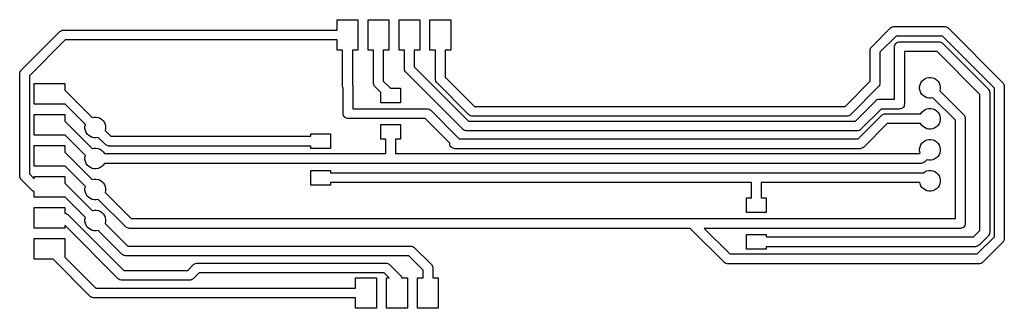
# Model space of a CAD drawing. Extents: x 2.79 to 5.97, y -2.74 to -1.81.
import ezdxf

# ---------------------------------------------------------------- set-up
doc = ezdxf.new("R2010")
doc.units = 0
doc.header["$MEASUREMENT"] = 0
doc.layers.add('BLACK', color=7, linetype='CONTINUOUS')

msp = doc.modelspace()

# ---------------------------------------------------------------- linework, layer by layer
at = {"layer": 'BLACK', "linetype": 'CONTINUOUS'}
for p, q in [((3.813, -1.8465), (3.813, -1.813)), ((3.813, -1.813), (3.8799, -1.813)), ((3.8799, -1.813), (3.8799, -1.9114)), ((3.913, -1.9114), (3.913, -1.813)), ((3.913, -1.813), (3.9799, -1.813)), ((3.9799, -1.813), (3.9799, -1.9114)), ((4.013, -1.9114), (4.013, -1.813)), ((4.013, -1.813), (4.0799, -1.813)), ((4.0799, -1.813), (4.0799, -1.9114)), ((4.113, -1.9114), (4.113, -1.813)), ((4.113, -1.813), (4.1799, -1.813)), ((4.1799, -1.813), (4.1799, -1.9114)), ((5.54, -1.9003), (5.6011, -1.8393)), ((5.6011, -1.8393), (5.6027, -1.8379)), ((5.6027, -1.8379), (5.6062, -1.8358)), ((5.6062, -1.8358), (5.6102, -1.8348)), ((5.6102, -1.8348), (5.6123, -1.8346)), ((5.6123, -1.8346), (5.7755, -1.8346)), ((5.7755, -1.8346), (5.7776, -1.8348)), ((5.7776, -1.8348), (5.7816, -1.8358)), ((5.7816, -1.8358), (5.7851, -1.8379)), ((5.7851, -1.8379), (5.7867, -1.8393)), ((5.7867, -1.8393), (5.9639, -2.0165)), ((2.792, -1.9762), (2.9171, -1.8511)), ((2.9171, -1.8511), (2.9187, -1.8497)), ((2.9187, -1.8497), (2.9222, -1.8477)), ((2.9222, -1.8477), (2.9262, -1.8466)), ((2.9262, -1.8466), (2.9283, -1.8465)), ((2.9283, -1.8465), (3.813, -1.8465)), ((5.6188, -1.8661), (5.5669, -1.918)), ((5.769, -1.8661), (5.6188, -1.8661)), ((5.937, -2.0342), (5.769, -1.8661)), ((2.9348, -1.878), (2.8189, -1.9939)), ((3.813, -1.878), (2.9348, -1.878)), ((3.813, -1.9114), (3.813, -1.878)), ((5.5356, -1.9094), (5.5366, -1.9055)), ((5.5366, -1.9055), (5.5387, -1.9019)), ((5.5366, -1.9055), (5.5366, -1.9055)), ((5.5387, -1.9019), (5.54, -1.9003)), ((5.6142, -1.8996), (5.6143, -1.8976)), ((5.6142, -2.0696), (5.6142, -1.8996)), ((5.6143, -1.8976), (5.6154, -1.8936)), ((5.6154, -1.8936), (5.6174, -1.89)), ((5.6174, -1.89), (5.6203, -1.8871)), ((5.6203, -1.8871), (5.6239, -1.8851)), ((5.6239, -1.8851), (5.6279, -1.884)), ((5.6279, -1.884), (5.6299, -1.8839)), ((5.6299, -1.8839), (5.7579, -1.8839)), ((5.7579, -1.8839), (5.7599, -1.884)), ((5.7599, -1.884), (5.7639, -1.8851)), ((5.7639, -1.8851), (5.7675, -1.8871)), ((5.7675, -1.8871), (5.769, -1.8885)), ((5.769, -1.8885), (5.9166, -2.0361)), ((3.8307, -1.9114), (3.813, -1.9114)), ((3.8307, -2.0256), (3.8307, -1.9114)), ((3.8799, -1.9114), (3.8622, -1.9114)), ((3.8622, -1.9114), (3.8622, -2.0202)), ((3.9307, -1.9114), (3.913, -1.9114)), ((3.9307, -2.0173), (3.9307, -1.9114)), ((3.9799, -1.9114), (3.9622, -1.9114)), ((3.9622, -1.9114), (3.9622, -2.0108)), ((4.0307, -1.9114), (4.013, -1.9114)), ((4.0307, -1.9716), (4.0307, -1.9114)), ((4.0799, -1.9114), (4.0622, -1.9114)), ((4.0622, -1.9114), (4.0622, -1.9651)), ((4.1307, -1.9114), (4.113, -1.9114)), ((4.1307, -2.0047), (4.1307, -1.9114)), ((4.1799, -1.9114), (4.1622, -1.9114)), ((4.1622, -1.9114), (4.1622, -1.9982)), ((5.5354, -1.9115), (5.5356, -1.9094)), ((5.5354, -2.0112), (5.5354, -1.9115)), ((5.5669, -1.918), (5.5669, -2.0177)), ((5.7514, -1.9154), (5.6457, -1.9154)), ((5.6457, -1.9154), (5.6457, -2.0854)), ((5.8898, -2.0538), (5.7514, -1.9154)), ((4.0308, -1.9737), (4.0307, -1.9716)), ((4.0622, -1.9651), (4.2369, -2.1398)), ((2.7874, -1.9874), (2.7875, -1.9853)), ((2.7874, -2.3174), (2.7874, -1.9874)), ((2.7875, -1.9853), (2.7886, -1.9813)), ((2.7886, -1.9813), (2.7906, -1.9778)), ((2.7886, -1.9813), (2.7886, -1.9813)), ((2.7906, -1.9778), (2.792, -1.9762)), ((2.8189, -1.9939), (2.8189, -2.3108)), ((4.0319, -1.9776), (4.0308, -1.9737)), ((4.034, -1.9812), (4.0319, -1.9776)), ((4.0353, -1.9827), (4.034, -1.9812)), ((4.2192, -2.1666), (4.0353, -1.9827)), ((4.1622, -1.9982), (4.2565, -2.0925)), ((5.7071, -2.0068), (5.7126, -2.0032)), ((5.7126, -2.0032), (5.7186, -2.0007)), ((5.7186, -2.0007), (5.7251, -1.9994)), ((5.7251, -1.9994), (5.7316, -1.9994)), ((5.7316, -1.9994), (5.7381, -2.0007)), ((5.7381, -2.0007), (5.7441, -2.0032)), ((5.7441, -2.0032), (5.7496, -2.0068)), ((2.8346, -2.0858), (2.8346, -2.0189)), ((2.8346, -2.0189), (2.9331, -2.0189)), ((2.9331, -2.0189), (2.9331, -2.0401)), ((3.8308, -2.0276), (3.8307, -2.0256)), ((3.8319, -2.0316), (3.8308, -2.0276)), ((3.8327, -2.033), (3.8319, -2.0316)), ((3.8327, -2.1161), (3.8327, -2.033)), ((3.8622, -2.0202), (3.863, -2.0215)), ((3.863, -2.0215), (3.864, -2.0255)), ((3.864, -2.0255), (3.8642, -2.0276)), ((3.8642, -2.0276), (3.8642, -2.1004)), ((3.9308, -2.0194), (3.9307, -2.0173)), ((3.9319, -2.0233), (3.9308, -2.0194)), ((3.934, -2.0269), (3.9319, -2.0233)), ((3.9353, -2.0285), (3.934, -2.0269)), ((3.9547, -2.0479), (3.9353, -2.0285)), ((3.9622, -2.0108), (3.9849, -2.0335)), ((3.9849, -2.0335), (4.0177, -2.0335)), ((4.0177, -2.0335), (4.0177, -2.0807)), ((4.1308, -2.0068), (4.1307, -2.0047)), ((4.1319, -2.0108), (4.1308, -2.0068)), ((4.134, -2.0143), (4.1319, -2.0108)), ((4.1353, -2.0159), (4.134, -2.0143)), ((4.2388, -2.1194), (4.1353, -2.0159)), ((5.4541, -2.0925), (5.5354, -2.0112)), ((5.5623, -2.0289), (5.4718, -2.1194)), ((5.5637, -2.0273), (5.5623, -2.0289)), ((5.5657, -2.0237), (5.5637, -2.0273)), ((5.5668, -2.0198), (5.5657, -2.0237)), ((5.5669, -2.0177), (5.5668, -2.0198)), ((5.695, -2.0294), (5.6963, -2.023)), ((5.695, -2.036), (5.695, -2.0294)), ((5.6963, -2.023), (5.6988, -2.0169)), ((5.6988, -2.0169), (5.7025, -2.0114)), ((5.7025, -2.0114), (5.7071, -2.0068)), ((5.7496, -2.0068), (5.7542, -2.0114)), ((5.7542, -2.0114), (5.7579, -2.0169)), ((5.7579, -2.0169), (5.7604, -2.023)), ((5.7604, -2.023), (5.7616, -2.0294)), ((5.7616, -2.0294), (5.7616, -2.036)), ((5.937, -2.5131), (5.937, -2.0342)), ((5.9639, -2.0165), (5.9653, -2.0181)), ((5.9653, -2.0181), (5.9673, -2.0216)), ((5.9673, -2.0216), (5.9673, -2.0216)), ((5.9673, -2.0216), (5.9684, -2.0256)), ((5.9684, -2.0256), (5.9685, -2.0277)), ((5.9685, -2.0277), (5.9685, -2.5196)), ((2.9331, -2.0401), (2.9344, -2.0412)), ((2.9344, -2.0412), (3.0218, -2.1286)), ((3.9547, -2.0807), (3.9547, -2.0479)), ((5.6963, -2.0424), (5.695, -2.036)), ((5.6988, -2.0485), (5.6963, -2.0424)), ((5.7025, -2.0539), (5.6988, -2.0485)), ((5.7071, -2.0585), (5.7025, -2.0539)), ((5.7126, -2.0622), (5.7071, -2.0585)), ((5.7186, -2.0647), (5.7126, -2.0622)), ((5.7251, -2.066), (5.7186, -2.0647)), ((5.7316, -2.066), (5.7251, -2.066)), ((5.7381, -2.0647), (5.7316, -2.066)), ((5.811, -2.1376), (5.7381, -2.0647)), ((5.7381, -2.0647), (5.7381, -2.0647)), ((5.7616, -2.036), (5.7604, -2.0424)), ((5.7604, -2.0424), (5.7604, -2.0424)), ((5.7604, -2.0424), (5.8379, -2.12)), ((5.8898, -2.4935), (5.8898, -2.0538)), ((5.9166, -2.0361), (5.918, -2.0377)), ((5.918, -2.0377), (5.9201, -2.0412)), ((5.9201, -2.0412), (5.9203, -2.0422)), ((5.9203, -2.0422), (5.9211, -2.0452)), ((5.9211, -2.0452), (5.9213, -2.0472)), ((5.9213, -2.0472), (5.9213, -2.5)), ((2.9331, -2.0858), (2.8346, -2.0858)), ((2.9995, -2.1509), (2.9331, -2.0845)), ((2.9331, -2.0845), (2.9331, -2.0858)), ((4.0177, -2.0807), (3.9547, -2.0807)), ((4.2565, -2.0925), (5.4541, -2.0925)), ((5.4876, -2.1398), (5.5531, -2.0743)), ((5.5531, -2.0743), (5.5547, -2.0729)), ((5.5547, -2.0729), (5.5569, -2.0716)), ((5.5569, -2.0716), (5.5582, -2.0708)), ((5.5582, -2.0708), (5.5622, -2.0698)), ((5.5622, -2.0698), (5.5643, -2.0696)), ((5.5643, -2.0696), (5.6142, -2.0696)), ((5.6395, -2.0979), (5.6359, -2.0999)), ((5.6424, -2.095), (5.6395, -2.0979)), ((5.6445, -2.0914), (5.6424, -2.095)), ((5.6455, -2.0874), (5.6445, -2.0914)), ((5.6457, -2.0854), (5.6455, -2.0874)), ((5.7186, -2.1007), (5.7251, -2.0994)), ((5.7251, -2.0994), (5.7316, -2.0994)), ((5.7316, -2.0994), (5.7381, -2.1007)), ((2.8346, -2.1858), (2.8346, -2.1189)), ((2.8346, -2.1189), (2.9331, -2.1189)), ((2.9331, -2.1189), (2.9331, -2.1401)), ((3.0218, -2.1286), (3.0282, -2.1273)), ((3.0218, -2.1286), (3.0218, -2.1286)), ((3.0282, -2.1273), (3.0348, -2.1273)), ((3.0348, -2.1273), (3.0412, -2.1286)), ((3.0412, -2.1286), (3.0473, -2.1311)), ((3.0473, -2.1311), (3.0527, -2.1348)), ((3.8328, -2.1182), (3.8327, -2.1161)), ((3.8339, -2.1222), (3.8328, -2.1182)), ((3.8359, -2.1257), (3.8339, -2.1222)), ((3.8388, -2.1286), (3.8359, -2.1257)), ((3.8424, -2.1307), (3.8388, -2.1286)), ((3.8464, -2.1318), (3.8424, -2.1307)), ((3.8642, -2.1004), (4.1043, -2.1004)), ((4.1043, -2.1004), (4.1064, -2.1005)), ((4.1064, -2.1005), (4.1104, -2.1016)), ((4.1104, -2.1016), (4.1139, -2.1036)), ((4.1139, -2.1036), (4.1155, -2.105)), ((4.1155, -2.105), (4.204, -2.1936)), ((4.2404, -2.1207), (4.2388, -2.1194)), ((4.2439, -2.1228), (4.2404, -2.1207)), ((4.2479, -2.1238), (4.2439, -2.1228)), ((4.2499, -2.124), (4.2479, -2.1238)), ((5.4607, -2.124), (4.2499, -2.124)), ((5.4627, -2.1238), (5.4607, -2.124)), ((5.4667, -2.1228), (5.4627, -2.1238)), ((5.4703, -2.1207), (5.4667, -2.1228)), ((5.4718, -2.1194), (5.4703, -2.1207)), ((5.4967, -2.1976), (5.5727, -2.1215)), ((5.5708, -2.1011), (5.5053, -2.1666)), ((5.6299, -2.1011), (5.5708, -2.1011)), ((5.5727, -2.1215), (5.5743, -2.1202)), ((5.5743, -2.1202), (5.5778, -2.1181)), ((5.5778, -2.1181), (5.5818, -2.1171)), ((5.5818, -2.1171), (5.5839, -2.1169)), ((5.5839, -2.1169), (5.6988, -2.1169)), ((5.632, -2.101), (5.6299, -2.1011)), ((5.6359, -2.0999), (5.632, -2.101)), ((5.6988, -2.1169), (5.7025, -2.1114)), ((5.6988, -2.1169), (5.6988, -2.1169)), ((5.7025, -2.1114), (5.7071, -2.1068)), ((5.7071, -2.1068), (5.7126, -2.1032)), ((5.7126, -2.1032), (5.7186, -2.1007)), ((5.7381, -2.1007), (5.7441, -2.1032)), ((5.7441, -2.1032), (5.7496, -2.1068)), ((5.7496, -2.1068), (5.7542, -2.1114)), ((5.7542, -2.1114), (5.7579, -2.1169)), ((5.7579, -2.1169), (5.7604, -2.123)), ((5.7604, -2.123), (5.7616, -2.1294)), ((5.7616, -2.1294), (5.7616, -2.136)), ((5.8379, -2.12), (5.8393, -2.1215)), ((5.8393, -2.1215), (5.8413, -2.1251)), ((5.8413, -2.1251), (5.8423, -2.1286)), ((5.8423, -2.1286), (5.8424, -2.129)), ((5.8424, -2.129), (5.8425, -2.1311)), ((5.8425, -2.1311), (5.8425, -2.4705)), ((2.9331, -2.1401), (2.9344, -2.1412)), ((2.9344, -2.1412), (3.0218, -2.2286)), ((2.9982, -2.1573), (2.9995, -2.1509)), ((2.9982, -2.1639), (2.9982, -2.1573)), ((2.9995, -2.1509), (2.9995, -2.1509)), ((3.0527, -2.1348), (3.0574, -2.1394)), ((3.0574, -2.1394), (3.061, -2.1449)), ((3.061, -2.1449), (3.0635, -2.1509)), ((3.0635, -2.1509), (3.0648, -2.1573)), ((3.0648, -2.1573), (3.0648, -2.1639)), ((3.8484, -2.1319), (3.8464, -2.1318)), ((4.0978, -2.1319), (3.8484, -2.1319)), ((3.9547, -2.1988), (3.9547, -2.1516)), ((3.9547, -2.1516), (4.0177, -2.1516)), ((4.0177, -2.1516), (4.0177, -2.1988)), ((4.1772, -2.2112), (4.0978, -2.1319)), ((4.2369, -2.1398), (5.4876, -2.1398)), ((5.5904, -2.1484), (5.5143, -2.2245)), ((5.6988, -2.1484), (5.5904, -2.1484)), ((5.6988, -2.1485), (5.6988, -2.1484)), ((5.7025, -2.1539), (5.6988, -2.1485)), ((5.7071, -2.1585), (5.7025, -2.1539)), ((5.7126, -2.1622), (5.7071, -2.1585)), ((5.7186, -2.1647), (5.7126, -2.1622)), ((5.7441, -2.1622), (5.7381, -2.1647)), ((5.7496, -2.1585), (5.7441, -2.1622)), ((5.7542, -2.1539), (5.7496, -2.1585)), ((5.7579, -2.1485), (5.7542, -2.1539)), ((5.7604, -2.1424), (5.7579, -2.1485)), ((5.7616, -2.136), (5.7604, -2.1424)), ((5.811, -2.4547), (5.811, -2.1376)), ((2.9331, -2.1858), (2.8346, -2.1858)), ((2.9995, -2.2509), (2.9331, -2.1845)), ((2.9331, -2.1845), (2.9331, -2.1858)), ((2.9995, -2.1703), (2.9982, -2.1639)), ((3.002, -2.1764), (2.9995, -2.1703)), ((3.0056, -2.1819), (3.002, -2.1764)), ((3.0103, -2.1865), (3.0056, -2.1819)), ((3.0157, -2.1901), (3.0103, -2.1865)), ((3.0218, -2.1927), (3.0157, -2.1901)), ((3.0282, -2.1939), (3.0218, -2.1927)), ((3.0348, -2.1939), (3.0282, -2.1939)), ((3.0412, -2.1927), (3.0348, -2.1939)), ((3.0645, -2.2159), (3.0412, -2.1926)), ((3.0412, -2.1926), (3.0412, -2.1927)), ((3.0648, -2.1639), (3.0635, -2.1703)), ((3.0635, -2.1703), (3.0635, -2.1704)), ((3.0635, -2.1704), (3.0821, -2.189)), ((3.0821, -2.189), (3.7283, -2.189)), ((3.7283, -2.189), (3.7283, -2.1811)), ((3.7283, -2.1811), (3.7913, -2.1811)), ((3.7913, -2.1811), (3.7913, -2.2283)), ((4.204, -2.1936), (4.2054, -2.1951)), ((4.2208, -2.168), (4.2192, -2.1666)), ((4.2243, -2.1701), (4.2208, -2.168)), ((4.2283, -2.1711), (4.2243, -2.1701)), ((4.2304, -2.1713), (4.2283, -2.1711)), ((5.4942, -2.1713), (4.2304, -2.1713)), ((5.4962, -2.1711), (5.4942, -2.1713)), ((5.5002, -2.1701), (5.4962, -2.1711)), ((5.5037, -2.168), (5.5002, -2.1701)), ((5.5053, -2.1666), (5.5037, -2.168)), ((5.7251, -2.166), (5.7186, -2.1647)), ((5.7316, -2.166), (5.7251, -2.166)), ((5.7381, -2.1647), (5.7316, -2.166)), ((2.8346, -2.2858), (2.8346, -2.2189)), ((2.8346, -2.2189), (2.9331, -2.2189)), ((2.9331, -2.2189), (2.9331, -2.2401)), ((3.066, -2.2172), (3.0645, -2.2159)), ((3.0696, -2.2193), (3.066, -2.2172)), ((3.0735, -2.2203), (3.0696, -2.2193)), ((3.0756, -2.2205), (3.0735, -2.2203)), ((3.7283, -2.2205), (3.0756, -2.2205)), ((3.7283, -2.2283), (3.7283, -2.2205)), ((3.9705, -2.1988), (3.9547, -2.1988)), ((3.9705, -2.2443), (3.9705, -2.1988)), ((4.0177, -2.1988), (4.002, -2.1988)), ((4.002, -2.1988), (4.002, -2.2449)), ((4.1772, -2.2133), (4.1772, -2.2112)), ((4.1773, -2.2154), (4.1772, -2.2133)), ((4.1784, -2.2194), (4.1773, -2.2154)), ((4.1804, -2.2229), (4.1784, -2.2194)), ((4.1833, -2.2258), (4.1804, -2.2229)), ((4.1869, -2.2279), (4.1833, -2.2258)), ((4.2054, -2.1951), (4.2068, -2.1976)), ((4.2068, -2.1976), (5.4967, -2.1976)), ((5.5128, -2.2258), (5.5092, -2.2279)), ((5.5143, -2.2245), (5.5128, -2.2258)), ((5.695, -2.2294), (5.6963, -2.223)), ((5.6963, -2.223), (5.6988, -2.2169)), ((5.6988, -2.2169), (5.7025, -2.2114)), ((5.7025, -2.2114), (5.7071, -2.2068)), ((5.7071, -2.2068), (5.7126, -2.2032)), ((5.7126, -2.2032), (5.7186, -2.2007)), ((5.7186, -2.2007), (5.7251, -2.1994)), ((5.7251, -2.1994), (5.7316, -2.1994)), ((5.7316, -2.1994), (5.7381, -2.2007)), ((5.7381, -2.2007), (5.7441, -2.2032)), ((5.7441, -2.2032), (5.7496, -2.2068)), ((5.7496, -2.2068), (5.7542, -2.2114)), ((5.7542, -2.2114), (5.7579, -2.2169)), ((5.7579, -2.2169), (5.7604, -2.223)), ((5.7604, -2.223), (5.7616, -2.2294)), ((2.9331, -2.2401), (2.9344, -2.2412)), ((2.9344, -2.2412), (3.0218, -2.3286)), ((2.9982, -2.2573), (2.9995, -2.2509)), ((2.9982, -2.2639), (2.9982, -2.2573)), ((2.9995, -2.2509), (2.9995, -2.2509)), ((3.0218, -2.2286), (3.0282, -2.2273)), ((3.0218, -2.2286), (3.0218, -2.2286)), ((3.0282, -2.2273), (3.0348, -2.2273)), ((3.0348, -2.2273), (3.0412, -2.2286)), ((3.0412, -2.2286), (3.0473, -2.2311)), ((3.0473, -2.2311), (3.0527, -2.2348)), ((3.0527, -2.2348), (3.0574, -2.2394)), ((3.0574, -2.2394), (3.061, -2.2449)), ((3.061, -2.2449), (3.061, -2.2449)), ((3.061, -2.2449), (3.435, -2.2449)), ((3.435, -2.2449), (3.9699, -2.2449)), ((3.7913, -2.2283), (3.7283, -2.2283)), ((3.9699, -2.2449), (3.9705, -2.2443)), ((4.002, -2.2449), (5.6939, -2.2449)), ((4.1909, -2.229), (4.1869, -2.2279)), ((4.1929, -2.2291), (4.1909, -2.229)), ((5.5032, -2.2291), (4.1929, -2.2291)), ((5.5052, -2.229), (5.5032, -2.2291)), ((5.5092, -2.2279), (5.5052, -2.229)), ((5.6939, -2.2449), (5.6963, -2.2424)), ((5.695, -2.236), (5.695, -2.2294)), ((5.6963, -2.2424), (5.695, -2.236)), ((5.6963, -2.2424), (5.6963, -2.2424)), ((5.7496, -2.2585), (5.7441, -2.2622)), ((5.7542, -2.2539), (5.7496, -2.2585)), ((5.7579, -2.2485), (5.7542, -2.2539)), ((5.7604, -2.2424), (5.7579, -2.2485)), ((5.7616, -2.236), (5.7604, -2.2424)), ((5.7616, -2.2294), (5.7616, -2.236)), ((2.9331, -2.2858), (2.8346, -2.2858)), ((2.9995, -2.3509), (2.9331, -2.2845)), ((2.9331, -2.2845), (2.9331, -2.2858)), ((2.9995, -2.2703), (2.9982, -2.2639)), ((3.002, -2.2764), (2.9995, -2.2703)), ((3.0056, -2.2819), (3.002, -2.2764)), ((3.0103, -2.2865), (3.0056, -2.2819)), ((3.0157, -2.2901), (3.0103, -2.2865)), ((3.0218, -2.2927), (3.0157, -2.2901)), ((3.0473, -2.2901), (3.0412, -2.2927)), ((3.0527, -2.2865), (3.0473, -2.2901)), ((3.0574, -2.2819), (3.0527, -2.2865)), ((3.061, -2.2764), (3.0574, -2.2819)), ((3.435, -2.2764), (3.061, -2.2764)), ((3.061, -2.2764), (3.061, -2.2764)), ((3.9764, -2.2764), (3.435, -2.2764)), ((5.7004, -2.2764), (3.9764, -2.2764)), ((5.7024, -2.2762), (5.7004, -2.2764)), ((5.7064, -2.2752), (5.7024, -2.2762)), ((5.71, -2.2731), (5.7064, -2.2752)), ((5.7115, -2.2718), (5.71, -2.2731)), ((5.7186, -2.2647), (5.7115, -2.2718)), ((5.7251, -2.266), (5.7186, -2.2647)), ((5.7186, -2.2647), (5.7186, -2.2647)), ((5.7316, -2.266), (5.7251, -2.266)), ((5.7381, -2.2647), (5.7316, -2.266)), ((5.7441, -2.2622), (5.7381, -2.2647)), ((2.7875, -2.3194), (2.7874, -2.3174)), ((2.7886, -2.3234), (2.7875, -2.3194)), ((2.8189, -2.3108), (2.8346, -2.3266)), ((2.8346, -2.3266), (2.8346, -2.3189)), ((2.8346, -2.3189), (2.9331, -2.3189)), ((2.9331, -2.3189), (2.9331, -2.3401)), ((3.0282, -2.2939), (3.0218, -2.2927)), ((3.0348, -2.2939), (3.0282, -2.2939)), ((3.0412, -2.2927), (3.0348, -2.2939)), ((3.7283, -2.3465), (3.7283, -2.2992)), ((3.7283, -2.2992), (3.7913, -2.2992)), ((3.7913, -2.2992), (3.7913, -2.3071)), ((3.7913, -2.3071), (5.1673, -2.3071)), ((5.1673, -2.3071), (5.7068, -2.3071)), ((5.7068, -2.3071), (5.7071, -2.3068)), ((5.7071, -2.3068), (5.7126, -2.3032)), ((5.7126, -2.3032), (5.7186, -2.3007)), ((5.7186, -2.3007), (5.7251, -2.2994)), ((5.7251, -2.2994), (5.7316, -2.2994)), ((5.7316, -2.2994), (5.7381, -2.3007)), ((5.7381, -2.3007), (5.7441, -2.3032)), ((5.7441, -2.3032), (5.7496, -2.3068)), ((5.7496, -2.3068), (5.7542, -2.3114)), ((5.7542, -2.3114), (5.7579, -2.3169)), ((5.7579, -2.3169), (5.7604, -2.323)), ((2.7906, -2.3269), (2.7886, -2.3234)), ((2.792, -2.3285), (2.7906, -2.3269)), ((2.827, -2.3635), (2.792, -2.3285)), ((2.9331, -2.3401), (2.9344, -2.3412)), ((2.9344, -2.3412), (3.0218, -2.4286)), ((2.9982, -2.3573), (2.9995, -2.3509)), ((2.9995, -2.3509), (2.9995, -2.3509)), ((3.0218, -2.3286), (3.0282, -2.3273)), ((3.0218, -2.3286), (3.0218, -2.3286)), ((3.0282, -2.3273), (3.0348, -2.3273)), ((3.0348, -2.3273), (3.0412, -2.3286)), ((3.0412, -2.3286), (3.0473, -2.3311)), ((3.0473, -2.3311), (3.0527, -2.3348)), ((3.0527, -2.3348), (3.0574, -2.3394)), ((3.0574, -2.3394), (3.061, -2.3449)), ((3.061, -2.3449), (3.0635, -2.3509)), ((3.0635, -2.3509), (3.0648, -2.3573)), ((3.7913, -2.3465), (3.7283, -2.3465)), ((5.1516, -2.3386), (3.7913, -2.3386)), ((3.7913, -2.3386), (3.7913, -2.3465)), ((5.1516, -2.3878), (5.1516, -2.3386)), ((5.6956, -2.3386), (5.1831, -2.3386)), ((5.1831, -2.3386), (5.1831, -2.3878)), ((5.6963, -2.3424), (5.6956, -2.3386)), ((5.6988, -2.3485), (5.6963, -2.3424)), ((5.7025, -2.3539), (5.6988, -2.3485)), ((5.7071, -2.3585), (5.7025, -2.3539)), ((5.7542, -2.3539), (5.7496, -2.3585)), ((5.7579, -2.3485), (5.7542, -2.3539)), ((5.7604, -2.3424), (5.7579, -2.3485)), ((5.7604, -2.323), (5.7616, -2.3294)), ((5.7616, -2.336), (5.7604, -2.3424)), ((5.7616, -2.3294), (5.7616, -2.336)), ((2.8285, -2.3649), (2.827, -2.3635)), ((2.8321, -2.3669), (2.8285, -2.3649)), ((2.8346, -2.3676), (2.8321, -2.3669)), ((2.8346, -2.3858), (2.8346, -2.3676)), ((2.9331, -2.3858), (2.8346, -2.3858)), ((2.9995, -2.4509), (2.9331, -2.3845)), ((2.9331, -2.3845), (2.9331, -2.3858)), ((2.9982, -2.3639), (2.9982, -2.3573)), ((2.9995, -2.3703), (2.9982, -2.3639)), ((3.002, -2.3764), (2.9995, -2.3703)), ((3.0056, -2.3819), (3.002, -2.3764)), ((3.0103, -2.3865), (3.0056, -2.3819)), ((3.0648, -2.3639), (3.0635, -2.3703)), ((3.0635, -2.3703), (3.0635, -2.3704)), ((3.0635, -2.3704), (3.1479, -2.4547)), ((3.0648, -2.3573), (3.0648, -2.3639)), ((5.7126, -2.3622), (5.7071, -2.3585)), ((5.7186, -2.3647), (5.7126, -2.3622)), ((5.7251, -2.366), (5.7186, -2.3647)), ((5.7316, -2.366), (5.7251, -2.366)), ((5.7381, -2.3647), (5.7316, -2.366)), ((5.7441, -2.3622), (5.7381, -2.3647)), ((5.7496, -2.3585), (5.7441, -2.3622)), ((3.0157, -2.3901), (3.0103, -2.3865)), ((3.0218, -2.3927), (3.0157, -2.3901)), ((3.0282, -2.3939), (3.0218, -2.3927)), ((3.0348, -2.3939), (3.0282, -2.3939)), ((3.0412, -2.3927), (3.0348, -2.3939)), ((3.1302, -2.4816), (3.0412, -2.3926)), ((3.0412, -2.3926), (3.0412, -2.3927)), ((5.1358, -2.435), (5.1358, -2.3878)), ((5.1358, -2.3878), (5.1516, -2.3878)), ((5.1831, -2.3878), (5.1988, -2.3878)), ((5.1988, -2.3878), (5.1988, -2.435)), ((2.8346, -2.4858), (2.8346, -2.4189)), ((2.8346, -2.4189), (2.9331, -2.4189)), ((2.9331, -2.4189), (2.9331, -2.4367)), ((2.9331, -2.4367), (2.9334, -2.4367)), ((2.9334, -2.4367), (2.9373, -2.4378)), ((2.9373, -2.4378), (2.9409, -2.4399)), ((2.9409, -2.4399), (2.9424, -2.4412)), ((2.9424, -2.4412), (3.1233, -2.622)), ((3.0218, -2.4286), (3.0282, -2.4273)), ((3.0218, -2.4286), (3.0218, -2.4286)), ((3.0282, -2.4273), (3.0348, -2.4273)), ((3.0348, -2.4273), (3.0412, -2.4286)), ((3.0412, -2.4286), (3.0473, -2.4311)), ((3.0473, -2.4311), (3.0527, -2.4348)), ((3.0527, -2.4348), (3.0574, -2.4394)), ((3.0574, -2.4394), (3.061, -2.4449)), ((3.061, -2.4449), (3.0635, -2.4509)), ((5.1988, -2.435), (5.1358, -2.435)), ((3.1056, -2.6489), (2.9331, -2.4764)), ((2.9331, -2.4764), (2.9331, -2.4858)), ((2.9982, -2.4573), (2.9995, -2.4509)), ((2.9982, -2.4639), (2.9982, -2.4573)), ((2.9995, -2.4703), (2.9982, -2.4639)), ((2.9995, -2.4509), (2.9995, -2.4509)), ((3.002, -2.4764), (2.9995, -2.4703)), ((3.0056, -2.4819), (3.002, -2.4764)), ((3.0635, -2.4509), (3.0648, -2.4573)), ((3.0648, -2.4639), (3.0635, -2.4703)), ((3.0635, -2.4703), (3.0635, -2.4704)), ((3.0635, -2.4704), (3.1364, -2.5433)), ((3.0648, -2.4573), (3.0648, -2.4639)), ((3.1479, -2.4547), (4.9606, -2.4547)), ((4.9606, -2.4547), (5.811, -2.4547)), ((5.8393, -2.4801), (5.8364, -2.483)), ((5.8413, -2.4765), (5.8393, -2.4801)), ((5.8424, -2.4725), (5.8413, -2.4765)), ((5.8425, -2.4705), (5.8424, -2.4725)), ((2.9331, -2.4858), (2.8346, -2.4858)), ((3.0103, -2.4865), (3.0056, -2.4819)), ((3.0157, -2.4901), (3.0103, -2.4865)), ((3.0218, -2.4927), (3.0157, -2.4901)), ((3.0282, -2.4939), (3.0218, -2.4927)), ((3.0348, -2.4939), (3.0282, -2.4939)), ((3.0412, -2.4927), (3.0348, -2.4939)), ((3.1188, -2.5702), (3.0412, -2.4926)), ((3.0412, -2.4926), (3.0412, -2.4927)), ((3.1318, -2.483), (3.1302, -2.4816)), ((3.1353, -2.485), (3.1318, -2.483)), ((3.1393, -2.4861), (3.1353, -2.485)), ((3.1413, -2.4862), (3.1393, -2.4861)), ((4.9541, -2.4862), (3.1413, -2.4862)), ((5.0637, -2.5958), (4.9541, -2.4862)), ((5.8268, -2.4862), (4.9986, -2.4862)), ((4.9986, -2.4862), (5.0814, -2.5689)), ((5.1358, -2.5531), (5.1358, -2.5059)), ((5.1358, -2.5059), (5.1988, -2.5059)), ((5.1988, -2.5059), (5.1988, -2.5138)), ((5.8288, -2.4861), (5.8268, -2.4862)), ((5.8328, -2.485), (5.8288, -2.4861)), ((5.8364, -2.483), (5.8328, -2.485)), ((5.8695, -2.5138), (5.8898, -2.4935)), ((5.8812, -2.5689), (5.937, -2.5131)), ((5.9166, -2.5111), (5.8871, -2.5407)), ((5.918, -2.5096), (5.9166, -2.5111)), ((5.9201, -2.506), (5.918, -2.5096)), ((5.9211, -2.5021), (5.9201, -2.506)), ((5.9213, -2.5), (5.9211, -2.5021)), ((2.8346, -2.5858), (2.8346, -2.5189)), ((2.8346, -2.5189), (2.9331, -2.5189)), ((2.9331, -2.5189), (2.9331, -2.5793)), ((3.1364, -2.5433), (4.0512, -2.5433)), ((4.0512, -2.5433), (4.0532, -2.5434)), ((4.0532, -2.5434), (4.0572, -2.5445)), ((4.0572, -2.5445), (4.0608, -2.5466)), ((5.1988, -2.5138), (5.8695, -2.5138)), ((5.882, -2.5441), (5.878, -2.5451)), ((5.8856, -2.542), (5.882, -2.5441)), ((5.8871, -2.5407), (5.8856, -2.542)), ((5.9639, -2.5307), (5.8988, -2.5958)), ((5.9653, -2.5292), (5.9639, -2.5307)), ((5.9673, -2.5256), (5.9653, -2.5292)), ((5.9684, -2.5216), (5.9673, -2.5256)), ((5.9685, -2.5196), (5.9684, -2.5216)), ((3.1203, -2.5715), (3.1188, -2.5702)), ((3.1239, -2.5736), (3.1203, -2.5715)), ((3.1279, -2.5747), (3.1239, -2.5736)), ((3.1299, -2.5748), (3.1279, -2.5747)), ((4.0447, -2.5748), (3.1299, -2.5748)), ((4.0906, -2.6207), (4.0447, -2.5748)), ((4.0608, -2.5466), (4.0623, -2.5479)), ((4.0623, -2.5479), (4.1174, -2.603)), ((5.0814, -2.5689), (5.8812, -2.5689)), ((5.1988, -2.5531), (5.1358, -2.5531)), ((5.876, -2.5453), (5.1988, -2.5453)), ((5.1988, -2.5453), (5.1988, -2.5531)), ((5.878, -2.5451), (5.876, -2.5453)), ((2.8951, -2.5858), (2.8346, -2.5858)), ((3.0152, -2.706), (2.8951, -2.5858)), ((2.9331, -2.5793), (3.0329, -2.6791)), ((3.3301, -2.622), (3.3491, -2.603)), ((3.3491, -2.603), (3.3507, -2.6016)), ((3.3507, -2.6016), (3.353, -2.6003)), ((3.353, -2.6003), (3.3542, -2.5996)), ((3.3542, -2.5996), (3.3582, -2.5985)), ((3.3582, -2.5985), (3.3603, -2.5984)), ((3.3603, -2.5984), (3.9713, -2.5984)), ((3.9713, -2.5984), (3.9734, -2.5985)), ((3.9734, -2.5985), (3.9773, -2.5996)), ((3.9773, -2.5996), (3.9809, -2.6016)), ((3.9809, -2.6016), (3.9824, -2.603)), ((3.9824, -2.603), (4.0174, -2.638)), ((4.1174, -2.603), (4.1188, -2.6046)), ((4.1188, -2.6046), (4.1208, -2.6081)), ((4.1208, -2.6081), (4.1208, -2.6081)), ((4.1208, -2.6081), (4.1219, -2.6121)), ((5.0653, -2.5972), (5.0637, -2.5958)), ((5.0688, -2.5992), (5.0653, -2.5972)), ((5.0728, -2.6003), (5.0688, -2.5992)), ((5.0748, -2.6004), (5.0728, -2.6003)), ((5.8877, -2.6004), (5.0748, -2.6004)), ((5.8898, -2.6003), (5.8877, -2.6004)), ((5.8937, -2.5992), (5.8898, -2.6003)), ((5.8973, -2.5972), (5.8937, -2.5992)), ((5.8988, -2.5958), (5.8973, -2.5972)), ((3.1233, -2.622), (3.3301, -2.622)), ((3.3668, -2.6299), (3.3477, -2.6489)), ((3.9648, -2.6299), (3.3668, -2.6299)), ((3.9806, -2.6457), (3.9648, -2.6299)), ((4.0174, -2.638), (4.0188, -2.6395)), ((4.0188, -2.6395), (4.0208, -2.6431)), ((4.0906, -2.6457), (4.0906, -2.6207)), ((4.1219, -2.6121), (4.122, -2.6142)), ((4.122, -2.6142), (4.122, -2.6457)), ((3.1072, -2.6503), (3.1056, -2.6489)), ((3.1107, -2.6523), (3.1072, -2.6503)), ((3.1147, -2.6534), (3.1107, -2.6523)), ((3.1167, -2.6535), (3.1147, -2.6534)), ((3.3366, -2.6535), (3.1167, -2.6535)), ((3.3387, -2.6534), (3.3366, -2.6535)), ((3.3426, -2.6523), (3.3387, -2.6534)), ((3.3462, -2.6503), (3.3426, -2.6523)), ((3.3477, -2.6489), (3.3462, -2.6503)), ((3.8728, -2.6791), (3.8728, -2.6457)), ((3.8728, -2.6457), (3.9398, -2.6457)), ((3.9398, -2.6457), (3.9398, -2.7441)), ((3.9728, -2.7441), (3.9728, -2.6457)), ((3.9728, -2.6457), (3.9806, -2.6457)), ((4.0208, -2.6431), (4.0215, -2.6457)), ((4.0215, -2.6457), (4.0398, -2.6457)), ((4.0398, -2.6457), (4.0398, -2.7441)), ((4.0728, -2.7441), (4.0728, -2.6457)), ((4.0728, -2.6457), (4.0906, -2.6457)), ((4.122, -2.6457), (4.1398, -2.6457)), ((4.1398, -2.6457), (4.1398, -2.7441)), ((3.0329, -2.6791), (3.8728, -2.6791)), ((3.0168, -2.7074), (3.0152, -2.706)), ((3.0204, -2.7094), (3.0168, -2.7074)), ((3.0243, -2.7105), (3.0204, -2.7094)), ((3.0264, -2.7106), (3.0243, -2.7105)), ((3.8728, -2.7106), (3.0264, -2.7106)), ((3.8728, -2.7441), (3.8728, -2.7106)), ((3.9398, -2.7441), (3.8728, -2.7441)), ((4.0398, -2.7441), (3.9728, -2.7441)), ((4.1398, -2.7441), (4.0728, -2.7441))]:
    msp.add_line(p, q, dxfattribs=at)

doc.saveas('drawing.dxf')
